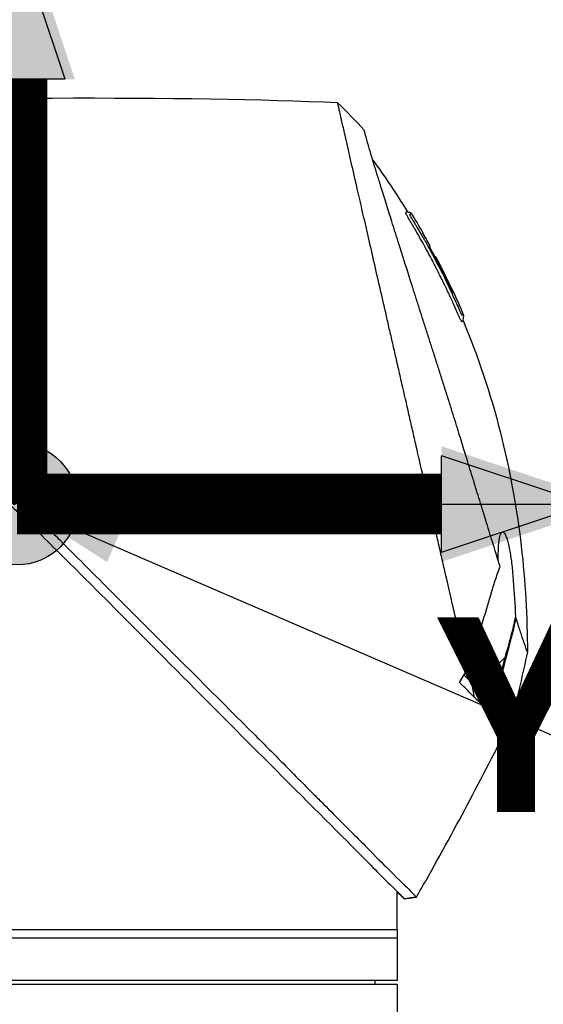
# Model space of a CAD drawing. Header units: millimetres. Extents: x 0 to 5219, y 0 to 2970.
# Tile 143 of 229: x 2009 to 2071, y 2062 to 2178. Entities that reach past the tile are written whole.
import ezdxf

# ---------------------------------------------------------------- set-up
doc = ezdxf.new("R2010")
doc.units = ezdxf.units.MM
doc.header["$LTSCALE"] = 0.2
doc.linetypes.add('CENTER2', pattern=[1.125, 0.75, -0.125, 0.125, -0.125])
for name, color, linetype in [('02_Center Line', 1, 'CENTER2'), ('07_Special Line2', 76, 'Continuous'), ('12_Before Rev.Num.', 5, 'Continuous')]:
    doc.layers.add(name, color=color, linetype=linetype)
doc.layers.add('14_Mark', color=7, linetype='Continuous', true_color=0xe03c31)
doc.styles.add('Rainbow-5.0 Style', font='malgunsl.ttf')
doc.dimstyles.new('Rainbow-5.0 Style', dxfattribs={"dimtxt": 4, "dimasz": 2.5, "dimexe": 1, "dimexo": 1, "dimgap": 1, "dimtad": 1, "dimdsep": 46, "dimtxsty": 'Rainbow-5.0 Style', "dimcen": 0, "dimclrd": 251, "dimclre": 251, "dimclrt": 7, "dimazin": 3, "dimtp": 0.1, "dimtm": 0.1, "dimtfac": 0.61, "dimtmove": 0, "dimatfit": 3, "dimfxl": 1, "dimlwd": -1, "dimlwe": -1, "dimarcsym": 1})

# ---------------------------------------------------------------- blocks, each defined once
blk = doc.blocks.new('*D131')
at = {"color": 251, "linetype": 'ByBlock', "transparency": 16777216}
for p, q in [((2039.53, 2120.75), (2204.65, 2120.75)), ((2200.65, 1560.6), (2200.65, 2110.75)), ((2039.53, 1550.6), (2204.65, 1550.6))]:
    blk.add_line(p, q, dxfattribs=at)
at = {"color": 251, "transparency": 16777216}
for points in [[(2198.98, 2110.75), (2202.31, 2110.75), (2200.65, 2120.75)], [(2198.98, 1560.6), (2202.31, 1560.6), (2200.65, 1550.6)]]:
    blk.add_solid(points, dxfattribs=at)
at = {"layer": 'Defpoints', "color": 0, "transparency": 16777216}
for p in [(2035.53, 2120.75), (2200.65, 2120.75), (2035.53, 1550.6)]:
    blk.add_point(p, dxfattribs=at)
at = {"color": 7, "transparency": 16777216, "insert": (2188.32, 1835.67), "char_height": 16, "attachment_point": 5, "rotation": 90, "style": 'Rainbow-5.0 Style'}
blk.add_mtext('570.15', dxfattribs=at)
blk = doc.blocks.new('*D132')
at = {"color": 251, "linetype": 'ByBlock', "transparency": 16777216}
for p, q in [((1954.2, 2237.9), (2204.65, 2237.9)), ((2200.65, 2130.75), (2200.65, 2227.9)), ((2071.35, 2120.75), (2204.65, 2120.75))]:
    blk.add_line(p, q, dxfattribs=at)
at = {"color": 251, "transparency": 16777216}
for points in [[(2198.98, 2227.9), (2202.31, 2227.9), (2200.65, 2237.9)], [(2198.98, 2130.75), (2202.31, 2130.75), (2200.65, 2120.75)]]:
    blk.add_solid(points, dxfattribs=at)
at = {"layer": 'Defpoints', "color": 0, "transparency": 16777216}
for p in [(1950.2, 2237.9), (2200.65, 2237.9), (2067.35, 2120.75)]:
    blk.add_point(p, dxfattribs=at)
at = {"color": 7, "transparency": 16777216, "insert": (2188.33, 2179.32), "char_height": 16, "attachment_point": 5, "rotation": 90, "style": 'Rainbow-5.0 Style'}
blk.add_mtext('117.15', dxfattribs=at)
blk = doc.blocks.new('*D133')
at = {"color": 251, "linetype": 'ByBlock', "transparency": 16777216}
for p, q in [((1954.2, 2237.9), (2273.94, 2237.9)), ((2269.94, 947.9), (2269.94, 2227.9)), ((2130.07, 937.9), (2273.94, 937.9))]:
    blk.add_line(p, q, dxfattribs=at)
at = {"color": 251, "transparency": 16777216}
for points in [[(2268.28, 2227.9), (2271.61, 2227.9), (2269.94, 2237.9)], [(2268.28, 947.9), (2271.61, 947.9), (2269.94, 937.9)]]:
    blk.add_solid(points, dxfattribs=at)
at = {"layer": 'Defpoints', "color": 0, "transparency": 16777216}
for p in [(1950.2, 2237.9), (2269.94, 2237.9), (2126.07, 937.9)]:
    blk.add_point(p, dxfattribs=at)
at = {"color": 7, "transparency": 16777216, "insert": (2257.62, 1587.9), "char_height": 16, "attachment_point": 5, "rotation": 90, "style": 'Rainbow-5.0 Style'}
blk.add_mtext('1300', dxfattribs=at)
blk = doc.blocks.new('Blk$A22R2-4W24X')
for p, q in [((7.74, 1413.49), (7.74, 1413.49)), ((8.94, 1411.94), (8.93, 1411.93)), ((9.79, 1410.39), (9.79, 1410.39)), ((10.29, 1408.97), (10.29, 1408.98)), ((10.38, 1409.06), (10.43, 1409.11)), ((10.46, 1409.15), (10.46, 1409.15)), ((-37.48, 1379.03), (-38.48, 1378.35)), ((18.66, 1361.7), (15.54, 1358.57)), ((14.44, 1359.01), (14.44, 1359.01)), ((15.07, 1356.97), (14.76, 1358.69)), ((15.68, 1358.42), (17.13, 1356.62)), ((15.98, 1357.48), (15.98, 1357.48)), ((17.36, 1356.75), (17.36, 1356.75)), ((5.9, 1333), (5.9, 1334)), ((6.74, 1333.16), (8.19, 1333.34)), ((8.19, 1333.34), (8.19, 1333.34)), ((5.9, 1329.5), (5.9, 1332.5)), ((5.9, 1329.5), (-84.1, 1329.5)), ((5.9, 1329.5), (5.9, 1323.5)), ((5.9, 1328.5), (-84.1, 1328.5)), ((5.9, 1323.5), (-84.1, 1323.5)), ((3.29, 1323), (3.3, 1323.5)), ((5.9, 1323), (-84.1, 1323)), ((5.9, 1323), (5.9, 919.1))]:
    blk.add_line(p, q)
for centre, major_axis, ratio, start_param, end_param in [((-345.1, 1397.6), (-366.09, -26.02), 0.042138, 3.488133, 3.909025), ((-0.48, 1424.81), (-7.47, 7.7), 0.120793, 4.50015, 4.924628), ((-73.55, 1364.88), (-45.52, 83.34), 1, 4.712389, 4.730948), ((-73.55, 1364.88), (47.06, -82.48), 1, 1.552239, 1.570796), ((-48.79, 1343.69), (61.32, 61.29), 0.000012, 6.229279, 6.245754), ((-163.81, 1410.5), (-44.19, -183.8), 1, 1.51817, 1.570796), ((-2401.35, 2796.85), (-765.25, 2704.52), 0.999799, 3.899585, 3.900232), ((22.59, 1353.11), (-157.24, -287.66), 0.019111, 4.710355, 4.714425), ((-9.64, 1382.72), (29.02, -28.06), 0.006576, 0.377371, 0.391215), ((-10.44, 1381.83), (29.37, -28.27), 0.004865, 5.887634, 5.901943), ((-72.8, 1391.8), (92.5, 175.69), 0.499327, 4.653394, 4.763255), ((-331.93, 1528.58), (133.4, 370.15), 0.996605, 4.537773, 4.543581)]:
    blk.add_ellipse(centre, major_axis=major_axis, ratio=ratio, start_param=start_param, end_param=end_param)
for points, knots in [([(14.21, 1360.31), (13.74, 1362.33), (13.24, 1364.52), (12.62, 1367.25), (12.53, 1367.6), (12.41, 1368.14), (12.37, 1368.32), (12.11, 1369.47), (11.91, 1370.35), (11.56, 1371.86), (11.43, 1372.45), (11.23, 1373.31), (11.16, 1373.62), (11.07, 1374), (11.05, 1374.08), (10.96, 1374.48), (10.88, 1374.82), (10.63, 1375.92), (10.45, 1376.7), (10.22, 1377.69), (10.18, 1377.89), (10.07, 1378.37), (10.01, 1378.64), (9.91, 1379.08), (9.86, 1379.26), (9.28, 1381.81), (8.72, 1384.25), (8.01, 1387.34), (7.87, 1387.97), (7.58, 1389.22), (7.44, 1389.83), (7.02, 1391.67), (6.75, 1392.88), (6.39, 1394.41), (6.32, 1394.73), (6.17, 1395.37), (6.1, 1395.69), (5.99, 1396.18), (5.95, 1396.33), (5.88, 1396.64), (5.85, 1396.79), (5.69, 1397.5), (5.55, 1398.07), (5.36, 1398.94), (5.29, 1399.23), (5.16, 1399.81), (5.09, 1400.09), (4.89, 1400.95), (4.77, 1401.52), (4.38, 1403.19), (4.13, 1404.3), (3.63, 1406.46), (3.39, 1407.52), (2.92, 1409.59), (2.69, 1410.59), (2.35, 1412.05), (2.24, 1412.53), (2.03, 1413.47), (1.92, 1413.93), (1.71, 1414.83), (1.61, 1415.28), (1.11, 1417.45), (0.75, 1419.02), (0.19, 1421.48), (-0.03, 1422.44), (-0.36, 1423.9), (-0.49, 1424.47), (-0.65, 1425.14), (-0.69, 1425.31), (-0.74, 1425.55), (-0.76, 1425.62), (-0.8, 1425.82), (-0.83, 1425.94), (-0.9, 1426.25), (-0.94, 1426.43), (-1, 1426.7), (-1.03, 1426.8), (-1.06, 1426.92), (-1.06, 1426.96), (-1.09, 1427.09), (-1.11, 1427.17), (-1.14, 1427.28), (-1.14, 1427.31), (-1.14, 1427.31)], [0.000001, 0.000001, 0.000001, 0.000001, 0.87198, 0.87198, 0.998176, 0.998176, 1.064575, 1.064575, 1.41457, 1.41457, 1.596219, 1.596219, 1.693857, 1.693857, 1.719166, 1.719166, 1.837725, 1.837725, 2.111396, 2.111396, 2.182409, 2.182409, 2.276499, 2.276499, 2.337341, 2.337341, 3.162147, 3.162147, 3.373842, 3.373842, 3.579811, 3.579811, 3.984502, 3.984502, 4.09507, 4.09507, 4.202311, 4.202311, 4.255972, 4.255972, 4.304596, 4.304596, 4.486711, 4.486711, 4.581165, 4.581165, 4.673894, 4.673894, 4.859509, 4.859509, 5.231419, 5.231419, 5.60592, 5.60592, 5.979077, 5.979077, 6.165933, 6.165933, 6.351964, 6.351964, 6.539189, 6.539189, 7.288579, 7.288579, 7.860772, 7.860772, 8.290537, 8.290537, 8.451715, 8.451715, 8.522248, 8.522248, 8.654959, 8.654959, 8.889881, 8.889881, 9.06617, 9.06617, 9.132077, 9.132077, 9.362293, 9.362293, 9.592797, 9.592797, 9.592797, 9.592797]), ([(18.09, 1372.45), (18, 1372.73), (17.91, 1373.02), (17.74, 1373.59), (17.64, 1373.89), (17.49, 1374.38), (17.43, 1374.58), (17.12, 1375.6), (16.86, 1376.44), (16.41, 1377.88), (16.23, 1378.47), (15.8, 1379.86), (15.55, 1380.68), (15.14, 1381.98), (15, 1382.46), (14.68, 1383.5), (14.5, 1384.05), (14.13, 1385.26), (13.93, 1385.91), (13.5, 1387.31), (13.27, 1388.06), (12.76, 1389.69), (12.5, 1390.56), (12.15, 1391.66), (12.08, 1391.88), (11.86, 1392.6), (11.7, 1393.1), (11.38, 1394.09), (11.23, 1394.59), (10.91, 1395.58), (10.75, 1396.08), (10.43, 1397.06), (10.27, 1397.56), (9.97, 1398.48), (9.82, 1398.95), (9.6, 1399.65), (9.52, 1399.9), (9.28, 1400.64), (9.13, 1401.12), (8.84, 1402.03), (8.7, 1402.46), (8.41, 1403.36), (8.26, 1403.84), (7.96, 1404.77), (7.82, 1405.23), (7.09, 1407.51), (6.54, 1409.25), (5.89, 1411.3), (5.77, 1411.7), (5.52, 1412.49), (5.39, 1412.88), (5.04, 1414.02), (4.81, 1414.74), (4.38, 1416.13), (4.17, 1416.79), (3.81, 1417.94), (3.66, 1418.44), (3.25, 1419.75), (3.03, 1420.49), (2.69, 1421.61), (2.57, 1422.03), (2.38, 1422.67), (2.31, 1422.92), (2.21, 1423.28), (2.17, 1423.42), (2.13, 1423.58), (2.12, 1423.62), (2.07, 1423.79), (2.05, 1423.9), (2.01, 1424.03), (2, 1424.07), (2, 1424.07)], [0.000001, 0.000001, 0.000001, 0.000001, 0.11946, 0.11946, 0.241052, 0.241052, 0.321692, 0.321692, 0.643653, 0.643653, 0.858623, 0.858623, 1.144694, 1.144694, 1.308122, 1.308122, 1.494874, 1.494874, 1.708069, 1.708069, 1.951832, 1.951832, 2.230695, 2.230695, 2.303189, 2.303189, 2.46479, 2.46479, 2.625297, 2.625297, 2.787922, 2.787922, 2.946664, 2.946664, 3.08253, 3.08253, 3.156368, 3.156368, 3.305764, 3.305764, 3.43529, 3.43529, 3.579096, 3.579096, 3.721833, 3.721833, 4.292184, 4.292184, 4.435257, 4.435257, 4.578157, 4.578157, 4.862917, 4.862917, 5.148905, 5.148905, 5.393875, 5.393875, 5.822939, 5.822939, 6.144758, 6.144758, 6.385994, 6.385994, 6.566823, 6.566823, 6.63475, 6.63475, 6.873456, 6.873456, 7.112007, 7.112007, 7.112007, 7.112007]), ([(12.82, 1402.97), (12.8, 1403.01), (12.77, 1403.07), (12.73, 1403.17), (12.72, 1403.2), (12.7, 1403.23), (12.69, 1403.26), (12.61, 1403.43), (12.57, 1403.52), (12.57, 1403.52), (12.57, 1403.52), (12.55, 1403.56), (12.55, 1403.58), (12.36, 1404.01), (12.16, 1404.43), (11.97, 1404.85), (11.85, 1405.1), (11.73, 1405.35), (11.61, 1405.6), (11.47, 1405.9), (11.33, 1406.17), (11.21, 1406.42), (10.98, 1406.88), (10.79, 1407.27), (10.62, 1407.59), (10.55, 1407.73), (10.48, 1407.86), (10.43, 1407.97), (10.22, 1408.38), (10.1, 1408.61), (10.07, 1408.66), (9.92, 1408.94), (9.77, 1409.23), (9.62, 1409.51), (9.48, 1409.75), (9.35, 1410), (9.21, 1410.24), (8.98, 1410.67), (8.79, 1411.01), (8.64, 1411.27), (8.53, 1411.47), (8.44, 1411.62), (8.38, 1411.72), (8.15, 1412.13), (8.01, 1412.36), (7.99, 1412.41), (7.96, 1412.44), (7.94, 1412.47), (7.93, 1412.51), (7.9, 1412.56), (7.87, 1412.6), (7.85, 1412.64), (7.8, 1412.73), (7.76, 1412.79), (7.72, 1412.85), (7.72, 1412.86), (7.71, 1412.88), (7.7, 1412.89), (7.67, 1412.93), (7.65, 1412.97), (7.64, 1412.99), (7.64, 1413), (7.63, 1413.01), (7.62, 1413.02), (7.62, 1413.03), (7.61, 1413.04), (7.6, 1413.05), (7.6, 1413.05), (7.6, 1413.06), (7.6, 1413.06), (7.57, 1413.11), (7.54, 1413.16), (7.52, 1413.19), (7.45, 1413.3), (7.41, 1413.37), (7.39, 1413.41), (7.38, 1413.43), (7.36, 1413.46), (7.34, 1413.49), (7.33, 1413.5), (7.32, 1413.52), (7.32, 1413.53), (7.31, 1413.54), (7.31, 1413.54), (7.31, 1413.55), (7.3, 1413.56), (7.29, 1413.57), (7.28, 1413.59), (7.27, 1413.61), (7.26, 1413.62), (7.25, 1413.64), (7.25, 1413.65), (7.24, 1413.66), (7.22, 1413.69), (7.21, 1413.71), (7.2, 1413.73), (7.19, 1413.75), (7.16, 1413.8), (7.13, 1413.85), (7.11, 1413.89), (7.08, 1413.95), (7.05, 1414), (7.03, 1414.04), (7.02, 1414.07), (7, 1414.1), (6.99, 1414.12), (6.98, 1414.14), (6.98, 1414.15), (6.97, 1414.16), (6.97, 1414.16), (6.97, 1414.17), (6.97, 1414.17), (6.96, 1414.19), (6.95, 1414.22), (6.94, 1414.25), (6.93, 1414.25), (6.93, 1414.26), (6.93, 1414.26), (6.93, 1414.27), (6.93, 1414.27), (6.93, 1414.28), (6.93, 1414.28), (6.92, 1414.29), (6.92, 1414.3), (6.92, 1414.3), (6.92, 1414.31), (6.92, 1414.31), (6.92, 1414.32), (6.95, 1414.34), (6.97, 1414.38), (6.99, 1414.4), (7.01, 1414.42), (7.03, 1414.43), (7.03, 1414.44), (7.04, 1414.45), (7.05, 1414.45), (7.05, 1414.46), (7.06, 1414.46), (7.06, 1414.47), (7.07, 1414.48), (7.07, 1414.48), (7.08, 1414.48), (7.08, 1414.48), (7.08, 1414.48), (7.08, 1414.48)], [-0.6381839, -0.6381839, -0.6381839, -0.6381839, -0.6316964, -0.6316964, -0.6316964, -0.6307456, -0.6307456, -0.6307456, -0.6250215, -0.6250215, -0.6250215, -0.6234436, -0.6234436, -0.6234436, -0.5910238, -0.5910238, -0.5910238, -0.5714286, -0.5714286, -0.5714286, -0.5584343, -0.5584343, -0.5584343, -0.5344378, -0.5344378, -0.5344378, -0.5236736, -0.5236736, -0.5236736, -0.4857143, -0.4857143, -0.4857143, -0.4628498, -0.4628498, -0.4628498, -0.4428571, -0.4428571, -0.4428571, -0.4184801, -0.4184801, -0.4184801, -0.4, -0.4, -0.4, -0.3785714, -0.3785714, -0.3785714, -0.3766324, -0.3766324, -0.3766324, -0.3736775, -0.3736775, -0.3736775, -0.3678571, -0.3678571, -0.3678571, -0.3667329, -0.3667329, -0.3667329, -0.3632653, -0.3632653, -0.3632653, -0.3617347, -0.3617347, -0.3617347, -0.3602041, -0.3602041, -0.3602041, -0.3600354, -0.3600354, -0.3600354, -0.3571429, -0.3571429, -0.3571429, -0.3517857, -0.3517857, -0.3517857, -0.3491071, -0.3491071, -0.3491071, -0.347306, -0.347306, -0.347306, -0.3464286, -0.3464286, -0.3464286, -0.3448214, -0.3448214, -0.3448214, -0.3432143, -0.3432143, -0.3432143, -0.341231, -0.341231, -0.341231, -0.34, -0.34, -0.34, -0.3357143, -0.3357143, -0.3357143, -0.3314305, -0.3314305, -0.3314305, -0.3277963, -0.3277963, -0.3277963, -0.325, -0.325, -0.325, -0.3238534, -0.3238534, -0.3238534, -0.3196429, -0.3196429, -0.3196429, -0.3186098, -0.3186098, -0.3186098, -0.3169643, -0.3169643, -0.3169643, -0.3142857, -0.3142857, -0.3142857, -0.3057284, -0.3057284, -0.3057284, -0.2625175, -0.2625175, -0.2625175, -0.2379132, -0.2379132, -0.2379132, -0.2285714, -0.2285714, -0.2285714, -0.2146659, -0.2146659, -0.2146659, -0.1843164, -0.1843164, -0.1843164, -0.1783373, -0.1783373, -0.1783373, -0.1783373]), ([(7.08, 1414.48), (7.09, 1414.46), (7.1, 1414.44), (7.14, 1414.42), (7.16, 1414.41), (7.2, 1414.39), (7.22, 1414.39), (7.27, 1414.38), (7.31, 1414.37), (7.38, 1414.37), (7.42, 1414.36), (7.48, 1414.34), (7.5, 1414.33), (7.53, 1414.3), (7.55, 1414.28), (7.56, 1414.26)], [0, 0, 0, 0, 0.00696823, 0.00696823, 0.0132767, 0.0132767, 0.01999623, 0.01999623, 0.03024169, 0.03024169, 0.04191695, 0.04191695, 0.04845969, 0.04845969, 0.05587781, 0.05587781, 0.05587781, 0.05587781]), ([(7.69, 1413.58), (7.67, 1413.61), (7.65, 1413.63), (7.64, 1413.66), (7.55, 1413.8), (7.51, 1413.88), (7.49, 1413.91), (7.49, 1413.92), (7.47, 1413.95), (7.46, 1413.99), (7.45, 1413.99), (7.45, 1413.99), (7.45, 1414), (7.44, 1414.02), (7.43, 1414.03), (7.43, 1414.05), (7.42, 1414.06), (7.42, 1414.08), (7.41, 1414.09), (7.41, 1414.09), (7.41, 1414.09), (7.41, 1414.09), (7.41, 1414.09), (7.41, 1414.09), (7.41, 1414.1), (7.41, 1414.1), (7.41, 1414.1), (7.41, 1414.11), (7.41, 1414.11), (7.41, 1414.11), (7.41, 1414.11), (7.41, 1414.12), (7.42, 1414.12), (7.42, 1414.12), (7.42, 1414.12), (7.42, 1414.13), (7.42, 1414.13), (7.42, 1414.13), (7.43, 1414.13), (7.43, 1414.13), (7.43, 1414.13), (7.43, 1414.14), (7.44, 1414.14), (7.44, 1414.14), (7.45, 1414.15), (7.45, 1414.15), (7.45, 1414.15), (7.46, 1414.16), (7.47, 1414.16), (7.47, 1414.17), (7.47, 1414.17), (7.48, 1414.18), (7.49, 1414.19), (7.5, 1414.2), (7.51, 1414.21), (7.52, 1414.22), (7.52, 1414.22), (7.52, 1414.22), (7.53, 1414.23), (7.54, 1414.24), (7.55, 1414.25), (7.56, 1414.26), (7.56, 1414.26), (7.56, 1414.26), (7.56, 1414.26), (7.56, 1414.26), (7.56, 1414.26)], [0.6113952, 0.6113952, 0.6113952, 0.6113952, 0.6163655, 0.6163655, 0.6163655, 0.6428571, 0.6428571, 0.6428571, 0.6462054, 0.6462054, 0.6462054, 0.6466888, 0.6466888, 0.6466888, 0.6495536, 0.6495536, 0.6495536, 0.6529018, 0.6529018, 0.6529018, 0.6534468, 0.6534468, 0.6534468, 0.6545759, 0.6545759, 0.6545759, 0.65625, 0.65625, 0.65625, 0.6595982, 0.6595982, 0.6595982, 0.6629464, 0.6629464, 0.6629464, 0.6668565, 0.6668565, 0.6668565, 0.6696429, 0.6696429, 0.6696429, 0.6763393, 0.6763393, 0.6763393, 0.6830357, 0.6830357, 0.6830357, 0.6964286, 0.6964286, 0.6964286, 0.7071219, 0.7071219, 0.7071219, 0.75, 0.75, 0.75, 0.7544493, 0.7544493, 0.7544493, 0.7766834, 0.7766834, 0.7766834, 0.7989284, 0.7989284, 0.7989284, 0.8029565, 0.8029565, 0.8029565, 0.8029565]), ([(9.2, 1410.97), (9.13, 1411.1), (9.06, 1411.23), (8.99, 1411.36), (8.63, 1411.99), (8.33, 1412.5), (8.09, 1412.9), (7.93, 1413.18), (7.79, 1413.41), (7.69, 1413.58)], [0.53854069, 0.53854069, 0.53854069, 0.53854069, 0.54601158, 0.54601158, 0.54601158, 0.58414804, 0.58414804, 0.58414804, 0.6113952, 0.6113952, 0.6113952, 0.6113952]), ([(9.2, 1410.97), (10, 1409.55), (10.76, 1408.1), (11.85, 1405.91), (12.2, 1405.17), (12.71, 1404.05), (12.88, 1403.68), (13.13, 1403.12), (13.21, 1402.93), (13.33, 1402.65), (13.38, 1402.55), (13.43, 1402.44), (13.44, 1402.41), (13.48, 1402.34), (13.5, 1402.3), (13.52, 1402.25), (13.53, 1402.23), (13.55, 1402.2), (13.55, 1402.19), (13.56, 1402.19)], [0, 0, 0, 0, 0.4895494, 0.4895494, 0.7349123, 0.7349123, 0.8575971, 0.8575971, 0.9189278, 0.9189278, 0.9500754, 0.9500754, 0.9597588, 0.9597588, 0.9764516, 0.9764516, 0.986508, 0.986508, 0.9974152, 0.9974152, 0.9974152, 0.9974152]), ([(12.44, 1404.89), (12.16, 1405.51), (11.86, 1406.12), (11.27, 1407.33), (10.96, 1407.93), (10.55, 1408.72), (10.49, 1408.84), (10.34, 1409.13), (10.26, 1409.28), (10.12, 1409.56), (10.05, 1409.7), (9.92, 1409.97), (9.86, 1410.09), (9.78, 1410.28), (9.76, 1410.33), (9.76, 1410.37), (9.77, 1410.37), (9.78, 1410.38), (9.79, 1410.39), (9.79, 1410.39)], [0, 0, 0, 0, 0.2033457, 0.2033457, 0.4054893, 0.4054893, 0.4711803, 0.4711803, 0.537522, 0.537522, 0.6072062, 0.6072062, 0.6950472, 0.6950472, 0.7818922, 0.7818922, 0.8436322, 0.8436322, 0.9566964, 0.9566964, 0.9566964, 0.9566964]), ([(10.05, 1409.69), (10.06, 1409.68), (10.07, 1409.67), (10.14, 1409.53), (10.21, 1409.39), (10.31, 1409.18), (10.34, 1409.12), (10.38, 1409.06)], [0.10468466, 0.10468466, 0.10468466, 0.10468466, 0.10797961, 0.10797961, 0.13839286, 0.13839286, 0.15095897, 0.15095897, 0.15095897, 0.15095897]), ([(10.46, 1409.15), (10.46, 1409.14), (10.45, 1409.13), (10.43, 1409.12), (10.43, 1409.12), (10.43, 1409.11), (10.43, 1409.11), (10.44, 1409.09), (10.45, 1409.07), (10.47, 1409.02), (10.48, 1408.99), (10.51, 1408.93), (10.53, 1408.9), (10.57, 1408.81), (10.6, 1408.76), (10.76, 1408.45), (10.85, 1408.28), (11.48, 1407.06), (11.99, 1406), (12.49, 1404.94)], [0, 0, 0, 0, 0.2014667, 0.2014667, 0.2163534, 0.2163534, 0.2235204, 0.2235204, 0.23705, 0.23705, 0.2500366, 0.2500366, 0.2610139, 0.2610139, 0.2818391, 0.2818391, 0.3061493, 0.3061493, 0.4559018, 0.4559018, 0.4559018, 0.4559018]), ([(11.76, 1406.58), (11.71, 1406.68), (11.61, 1406.89), (11.15, 1407.82), (10.81, 1408.48), (10.46, 1409.15)], [-0.3089, -0.3089, -0.3089, -0.3089, -0.2247493, -0.2247493, 0, 0, 0, 0]), ([(12.38, 1405.31), (12.34, 1405.38), (12.3, 1405.47), (12.18, 1405.73), (12.09, 1405.9), (11.96, 1406.18), (11.91, 1406.27), (11.77, 1406.56), (11.69, 1406.73), (11.23, 1407.66), (10.85, 1408.41), (10.46, 1409.15)], [0.2755532, 0.2755532, 0.2755532, 0.2755532, 0.2850415, 0.2850415, 0.2995323, 0.2995323, 0.3067321, 0.3067321, 0.3211833, 0.3211833, 0.3801221, 0.3801221, 0.3801221, 0.3801221]), ([(13.23, 1402.03), (13.23, 1402.04), (13.23, 1402.04), (13.22, 1402.05), (13.21, 1402.08), (13.2, 1402.11), (13.18, 1402.15), (13.15, 1402.21), (13.13, 1402.25), (13.12, 1402.28), (13.11, 1402.3), (13.1, 1402.32), (13.1, 1402.34), (13.09, 1402.34), (13.09, 1402.35), (13.09, 1402.35), (13.09, 1402.36), (13.08, 1402.36), (13.08, 1402.37), (13.08, 1402.38), (13.07, 1402.39), (13.07, 1402.4), (13.06, 1402.42), (13.05, 1402.44), (13.04, 1402.46), (13.03, 1402.48), (13.02, 1402.5), (13.01, 1402.52), (12.98, 1402.61), (12.94, 1402.69), (12.9, 1402.77), (12.89, 1402.81), (12.87, 1402.86), (12.84, 1402.92), (12.84, 1402.93), (12.83, 1402.94), (12.83, 1402.94), (12.83, 1402.96), (12.82, 1402.96), (12.82, 1402.97), (12.82, 1402.97), (12.82, 1402.97), (12.82, 1402.97)], [-0.66514195, -0.66514195, -0.66514195, -0.66514195, -0.66455586, -0.66455586, -0.66455586, -0.66183036, -0.66183036, -0.66183036, -0.65848214, -0.65848214, -0.65848214, -0.65680804, -0.65680804, -0.65680804, -0.65638951, -0.65638951, -0.65638951, -0.65597098, -0.65597098, -0.65597098, -0.65513393, -0.65513393, -0.65513393, -0.65351626, -0.65351626, -0.65351626, -0.65178571, -0.65178571, -0.65178571, -0.64508929, -0.64508929, -0.64508929, -0.64174107, -0.64174107, -0.64174107, -0.64037359, -0.64037359, -0.64037359, -0.63839286, -0.63839286, -0.63839286, -0.63818395, -0.63818395, -0.63818395, -0.63818395]), ([(13.43, 1401.62), (13.41, 1401.65), (13.4, 1401.69), (13.38, 1401.72), (13.32, 1401.84), (13.27, 1401.96), (13.23, 1402.03), (13.23, 1402.03), (13.23, 1402.03), (13.23, 1402.03)], [-0.67857143, -0.67857143, -0.67857143, -0.67857143, -0.67563925, -0.67563925, -0.67563925, -0.66517857, -0.66517857, -0.66517857, -0.66514195, -0.66514195, -0.66514195, -0.66514195]), ([(13.71, 1401.55), (13.71, 1401.55), (13.71, 1401.55), (13.71, 1401.55), (13.71, 1401.55), (13.7, 1401.54), (13.7, 1401.54), (13.69, 1401.53), (13.69, 1401.53), (13.69, 1401.53), (13.68, 1401.52), (13.67, 1401.51), (13.66, 1401.5), (13.65, 1401.49), (13.64, 1401.48), (13.64, 1401.48), (13.62, 1401.46), (13.61, 1401.45), (13.6, 1401.44), (13.6, 1401.44), (13.6, 1401.44), (13.6, 1401.44), (13.6, 1401.44), (13.6, 1401.44), (13.59, 1401.43), (13.59, 1401.43), (13.59, 1401.43), (13.59, 1401.43), (13.58, 1401.42), (13.57, 1401.42), (13.57, 1401.42), (13.57, 1401.41), (13.57, 1401.41), (13.57, 1401.41), (13.56, 1401.41), (13.56, 1401.41), (13.56, 1401.41), (13.56, 1401.41), (13.56, 1401.41), (13.56, 1401.41), (13.56, 1401.41), (13.56, 1401.42), (13.56, 1401.42), (13.55, 1401.42), (13.55, 1401.42), (13.55, 1401.42), (13.55, 1401.42), (13.55, 1401.42), (13.54, 1401.42), (13.54, 1401.43), (13.53, 1401.43), (13.52, 1401.46), (13.52, 1401.46), (13.51, 1401.48), (13.5, 1401.49), (13.48, 1401.52), (13.46, 1401.57), (13.43, 1401.62)], [-0.8424131, -0.8424131, -0.8424131, -0.8424131, -0.8361277, -0.8361277, -0.8361277, -0.7959166, -0.7959166, -0.7959166, -0.7857143, -0.7857143, -0.7857143, -0.7650972, -0.7650972, -0.7650972, -0.7397959, -0.7397959, -0.7397959, -0.7152592, -0.7152592, -0.7152592, -0.7135569, -0.7135569, -0.7135569, -0.7068916, -0.7068916, -0.7068916, -0.70606, -0.70606, -0.70606, -0.7010621, -0.7010621, -0.7010621, -0.6985631, -0.6985631, -0.6985631, -0.6973136, -0.6973136, -0.6973136, -0.6969517, -0.6969517, -0.6969517, -0.6960641, -0.6960641, -0.6960641, -0.6934402, -0.6934402, -0.6934402, -0.691691, -0.691691, -0.691691, -0.6873178, -0.6873178, -0.6873178, -0.6847598, -0.6847598, -0.6847598, -0.6785714, -0.6785714, -0.6785714, -0.6785714]), ([(13.73, 1402.29), (13.73, 1402.29), (13.73, 1402.29), (13.73, 1402.29), (13.73, 1402.29), (13.73, 1402.28), (13.72, 1402.27), (13.71, 1402.26), (13.7, 1402.25), (13.69, 1402.24), (13.68, 1402.23), (13.68, 1402.22), (13.67, 1402.21), (13.66, 1402.2), (13.65, 1402.2), (13.63, 1402.19), (13.63, 1402.19), (13.63, 1402.19), (13.63, 1402.19), (13.63, 1402.19), (13.62, 1402.18), (13.62, 1402.18), (13.6, 1402.18), (13.59, 1402.18), (13.59, 1402.18), (13.59, 1402.18), (13.59, 1402.18), (13.59, 1402.18), (13.58, 1402.18), (13.59, 1402.15), (13.56, 1402.18), (13.56, 1402.18), (13.56, 1402.19), (13.56, 1402.19)], [0.1904669, 0.1904669, 0.1904669, 0.1904669, 0.1946998, 0.1946998, 0.1946998, 0.2185366, 0.2185366, 0.2185366, 0.2401138, 0.2401138, 0.2401138, 0.25, 0.25, 0.25, 0.2746433, 0.2746433, 0.2746433, 0.275, 0.275, 0.275, 0.284375, 0.284375, 0.284375, 0.29375, 0.29375, 0.29375, 0.2960651, 0.2960651, 0.2960651, 0.3063403, 0.3063403, 0.3063403, 0.3071483, 0.3071483, 0.3071483, 0.3071483]), ([(13.73, 1402.29), (13.74, 1402.26), (13.75, 1402.23), (13.76, 1402.17), (13.76, 1402.14), (13.75, 1402.06), (13.74, 1402.01), (13.71, 1401.87), (13.68, 1401.77), (13.69, 1401.62), (13.7, 1401.59), (13.71, 1401.55)], [0.00004944, 0.00004944, 0.00004944, 0.00004944, 0.00905919, 0.00905919, 0.01879779, 0.01879779, 0.03294906, 0.03294906, 0.06376675, 0.06376675, 0.07528968, 0.07528968, 0.07528968, 0.07528968]), ([(13.71, 1401.55), (17.26, 1393.07), (19.54, 1383.97), (21.07, 1370.7), (21.31, 1366.52), (21.32, 1362.35)], [0, 0, 0, 0, 2.758267, 2.758267, 4.009408, 4.009408, 4.009408, 4.009408]), ([(-40.61, 1380.47), (-40.56, 1380.42), (-40.25, 1380.1), (-39.89, 1379.74), (-39.71, 1379.56), (-39.35, 1379.2), (-39.17, 1379.03), (-38.83, 1378.69), (-38.54, 1378.41), (-38.47, 1378.35)], [0.00043088, 0.00043088, 0.00043088, 0.00043088, 0.0154414, 0.0154414, 0.03075173, 0.03075173, 0.04552895, 0.04552895, 0.05960793, 0.05960793, 0.05960793, 0.05960793]), ([(-39.62, 1381.2), (-39.57, 1381.14), (-39.48, 1381.05), (-39.27, 1380.84), (-39.19, 1380.75), (-38.92, 1380.47), (-38.74, 1380.29), (-38.38, 1379.93), (-38.19, 1379.73), (-37.93, 1379.48), (-37.84, 1379.39), (-37.62, 1379.17), (-37.51, 1379.06), (-37.48, 1379.03)], [0.0012617, 0.0012617, 0.0012617, 0.0012617, 0.0227877, 0.0227877, 0.0388309, 0.0388309, 0.0709865, 0.0709865, 0.1023123, 0.1023123, 0.1191004, 0.1191004, 0.1425667, 0.1425667, 0.1425667, 0.1425667]), ([(-38.47, 1378.35), (-37.7, 1377.61), (-36.94, 1376.86), (-35.26, 1375.22), (-34.35, 1374.32), (-31.5, 1371.49), (-29.56, 1369.55), (-23.64, 1363.62), (-19.69, 1359.64), (-13.94, 1353.88), (-12.01, 1351.95), (-9.84, 1349.77), (-9.53, 1349.46), (-5.04, 1344.96), (-1.24, 1341.17), (1.83, 1338.08), (2.03, 1337.88), (2.97, 1336.92), (3.66, 1336.24), (5.04, 1334.86), (5.67, 1334.23), (6.3, 1333.59), (6.46, 1333.43), (6.63, 1333.27), (6.67, 1333.23), (6.71, 1333.19), (6.72, 1333.18), (6.73, 1333.17), (6.73, 1333.17), (6.73, 1333.16), (6.73, 1333.16), (6.74, 1333.16), (6.74, 1333.16), (6.74, 1333.16), (6.74, 1333.16), (6.74, 1333.16)], [-7.620463, -7.620463, -7.620463, -7.620463, -7.336805, -7.336805, -6.999081, -6.999081, -6.270272, -6.270272, -4.749597, -4.749597, -3.95115, -3.95115, -3.814973, -3.814973, -1.971605, -1.971605, -1.846597, -1.846597, -1.347406, -1.347406, -0.675491, -0.675491, -0.339165, -0.339165, -0.169556, -0.169556, -0.084774, -0.084774, -0.042597, -0.042597, -0.021599, -0.021599, -0.011128, -0.011128, -0.000028, -0.000028, -0.000028, -0.000028]), ([(-37.48, 1379.03), (-37.21, 1378.76), (-36.96, 1378.52), (-36.34, 1377.89), (-36.05, 1377.6), (-35.19, 1376.75), (-34.62, 1376.18), (-32.91, 1374.46), (-31.77, 1373.32), (-28.36, 1369.91), (-26.11, 1367.66), (-18.77, 1360.33), (-14.54, 1356.14), (-10.52, 1352.11), (-9.97, 1351.56), (-8.9, 1350.48), (-8.36, 1349.94), (-6.45, 1348.02), (-5.19, 1346.73), (-3.58, 1345.12), (-3.19, 1344.74), (-2.01, 1343.55), (-1.25, 1342.79), (-0.2, 1341.74), (0.12, 1341.42), (1.01, 1340.53), (1.57, 1339.97), (3.03, 1338.51), (3.87, 1337.64), (5.76, 1335.77), (6.67, 1334.88), (7.58, 1333.97), (7.81, 1333.73), (8.04, 1333.5), (8.1, 1333.44), (8.14, 1333.39), (8.15, 1333.38), (8.16, 1333.37), (8.17, 1333.36), (8.18, 1333.35), (8.18, 1333.35), (8.18, 1333.35), (8.19, 1333.35), (8.19, 1333.34), (8.19, 1333.34), (8.19, 1333.34), (8.19, 1333.34), (8.19, 1333.34)], [0, 0, 0, 0, 0.115596, 0.115596, 0.212113, 0.212113, 0.405093, 0.405093, 0.790972, 0.790972, 1.563393, 1.563393, 3.332159, 3.332159, 3.60987, 3.60987, 3.890806, 3.890806, 4.623507, 4.623507, 4.856845, 4.856845, 5.35641, 5.35641, 5.576842, 5.576842, 5.990665, 5.990665, 6.711546, 6.711546, 7.79125, 7.79125, 8.330789, 8.330789, 8.599474, 8.599474, 8.666532, 8.666532, 8.716444, 8.716444, 8.791539, 8.791539, 8.829086, 8.829086, 8.847858, 8.847858, 8.871461, 8.871461, 8.871461, 8.871461]), ([(17.87, 1373.16), (17.87, 1373.8), (17.88, 1374.26), (17.92, 1375.04), (17.96, 1375.48), (18.08, 1376.09), (18.14, 1376.3), (18.28, 1376.53), (18.36, 1376.58), (18.48, 1376.54), (18.57, 1376.48), (18.75, 1376.15), (18.81, 1376), (18.93, 1375.64), (18.99, 1375.45), (19.1, 1374.99), (19.16, 1374.72), (19.29, 1374.02), (19.36, 1373.57), (19.51, 1372.45), (19.55, 1371.89), (19.6, 1371.25), (19.62, 1371.02), (19.75, 1369.37), (19.84, 1367.99), (19.92, 1366.52)], [-1.705013, -1.705013, -1.705013, -1.705013, -1.556708, -1.556708, -1.329106, -1.329106, -1.145925, -1.145925, -0.996981, -0.996981, -0.898581, -0.898581, -0.842466, -0.842466, -0.790237, -0.790237, -0.729818, -0.729818, -0.639276, -0.639276, -0.510567, -0.510567, -0.441089, -0.441089, -0.000001, -0.000001, -0.000001, -0.000001]), ([(16.99, 1369.13), (17.15, 1369.69), (17.32, 1370.25), (17.69, 1371.36), (17.89, 1371.91), (18.09, 1372.45)], [0.000001, 0.000001, 0.000001, 0.000001, 0.1746079, 0.1746079, 0.3493254, 0.3493254, 0.3493254, 0.3493254]), ([(14.21, 1360.31), (14.69, 1361.72), (15.18, 1363.21), (16.12, 1366.19), (16.58, 1367.7), (16.99, 1369.13)], [0.000001, 0.000001, 0.000001, 0.000001, 0.4445869, 0.4445869, 0.8865288, 0.8865288, 0.8865288, 0.8865288]), ([(19.92, 1366.52), (19.72, 1365.72), (19.52, 1364.91), (19.1, 1363.3), (18.88, 1362.5), (18.66, 1361.7)], [0.000001, 0.000001, 0.000001, 0.000001, 0.2490275, 0.2490275, 0.498054, 0.498054, 0.498054, 0.498054]), ([(19.99, 1366.31), (19.98, 1366.34), (19.97, 1366.37), (19.94, 1366.45), (19.93, 1366.49), (19.92, 1366.52)], [-0.04707166, -0.04707166, -0.04707166, -0.04707166, -0.02156687, -0.02156687, -0.00000099, -0.00000099, -0.00000099, -0.00000099]), ([(21.32, 1362.35), (21.32, 1362.35), (21.32, 1362.35), (21.32, 1362.35), (21.32, 1362.36), (21.29, 1362.42), (21.25, 1362.54), (21.24, 1362.56), (21.23, 1362.58), (21.23, 1362.6), (21.17, 1362.75), (21.1, 1362.95), (21.04, 1363.12), (21.01, 1363.21), (20.99, 1363.29), (20.96, 1363.36), (20.89, 1363.57), (20.81, 1363.81), (20.72, 1364.08), (20.59, 1364.46), (20.44, 1364.9), (20.28, 1365.4), (20.19, 1365.69), (20.09, 1365.99), (19.99, 1366.31)], [-0.9997805, -0.9997805, -0.9997805, -0.9997805, -0.9852531, -0.9852531, -0.9852531, -0.7801742, -0.7801742, -0.7801742, -0.75, -0.75, -0.75, -0.5788911, -0.5788911, -0.5788911, -0.5, -0.5, -0.5, -0.3424334, -0.3424334, -0.3424334, -0.1230002, -0.1230002, -0.1230002, 0, 0, 0, 0]), ([(18.66, 1361.7), (18.64, 1361.61), (18.61, 1361.51), (18.55, 1361.3), (18.52, 1361.2), (18.44, 1360.89), (18.38, 1360.69), (18.21, 1360.08), (18.09, 1359.68), (17.74, 1358.46), (17.5, 1357.66), (17.26, 1356.85)], [-0.5086362, -0.5086362, -0.5086362, -0.5086362, -0.4739534, -0.4739534, -0.441906, -0.441906, -0.3787937, -0.3787937, -0.2524889, -0.2524889, -0.000008, -0.000008, -0.000008, -0.000008]), ([(14.76, 1358.69), (14.68, 1358.77), (14.54, 1358.91), (14.32, 1359.12), (14.16, 1359.28), (14.02, 1359.42), (13.91, 1359.53), (13.9, 1359.55), (13.89, 1359.56), (13.87, 1359.57), (13.85, 1359.59), (13.83, 1359.61), (13.8, 1359.64)], [-1, -1, -1, -1, -0.75, -0.75, -0.75, -0.5269223, -0.5269223, -0.5269223, -0.5, -0.5, -0.5, -0.441661, -0.441661, -0.441661, -0.441661]), ([(15.54, 1358.57), (15.32, 1358.79), (15.09, 1359.02), (14.84, 1359.27), (14.83, 1359.28), (14.82, 1359.29), (14.81, 1359.3), (14.49, 1359.62), (14.23, 1359.88), (14.05, 1360.06)], [0, 0, 0, 0, 0.2423045, 0.2423045, 0.2423045, 0.25, 0.25, 0.25, 0.4698867, 0.4698867, 0.4698867, 0.4698867]), ([(15.07, 1356.97), (14.81, 1357.23), (14.54, 1357.5), (13.94, 1358.1), (13.61, 1358.42), (13.28, 1358.75)], [0, 0, 0, 0, 0.2242367, 0.2242367, 0.4651784, 0.4651784, 0.4651784, 0.4651784]), ([(16.24, 1357.22), (16.02, 1357.44), (15.79, 1357.67), (15.55, 1357.91), (15.54, 1357.92), (15.54, 1357.92), (15.54, 1357.92), (15.29, 1358.16), (15.03, 1358.43), (14.76, 1358.69)], [-1, -1, -1, -1, -0.5031772, -0.5031772, -0.5031772, -0.5, -0.5, -0.5, 0, 0, 0, 0]), ([(15.68, 1358.42), (15.67, 1358.43), (15.66, 1358.43), (15.65, 1358.45), (15.65, 1358.45), (15.63, 1358.47), (15.62, 1358.49), (15.59, 1358.51), (15.58, 1358.53), (15.57, 1358.54), (15.56, 1358.55), (15.55, 1358.56), (15.54, 1358.57), (15.54, 1358.57)], [0.000001, 0.000001, 0.000001, 0.000001, 0.00272697, 0.00272697, 0.00542648, 0.00542648, 0.01073802, 0.01073802, 0.01585747, 0.01585747, 0.01837058, 0.01837058, 0.02084972, 0.02084972, 0.02084972, 0.02084972]), ([(16.24, 1357.22), (16.23, 1357.27), (16.19, 1357.52), (15.93, 1358.06), (15.81, 1358.25), (15.68, 1358.42)], [0.00000226, 0.00000226, 0.00000226, 0.00000226, 0.01532774, 0.01532774, 0.02361868, 0.02361868, 0.02361868, 0.02361868]), ([(16.53, 1355.54), (16.31, 1355.75), (16.08, 1355.97), (15.72, 1356.33), (15.59, 1356.46), (15.4, 1356.65), (15.34, 1356.71), (15.24, 1356.81), (15.21, 1356.84), (15.16, 1356.89), (15.14, 1356.91), (15.1, 1356.94), (15.09, 1356.96), (15.07, 1356.97)], [0.000001, 0.000001, 0.000001, 0.000001, 0.2318332, 0.2318332, 0.3483456, 0.3483456, 0.40613, 0.40613, 0.4349144, 0.4349144, 0.4492809, 0.4492809, 0.4664527, 0.4664527, 0.4664527, 0.4664527]), ([(16.53, 1355.54), (16.47, 1355.81), (16.42, 1356.11), (16.33, 1356.65), (16.28, 1356.97), (16.24, 1357.22)], [0.000001, 0.000001, 0.000001, 0.000001, 0.083636, 0.083636, 0.1696312, 0.1696312, 0.1696312, 0.1696312]), ([(17.13, 1356.62), (17.04, 1356.46), (16.95, 1356.31), (16.78, 1356), (16.69, 1355.84), (16.61, 1355.68)], [-0.1067409, -0.1067409, -0.1067409, -0.1067409, -0.0533713, -0.0533713, -0.0000018, -0.0000018, -0.0000018, -0.0000018]), ([(17.26, 1356.85), (17.24, 1356.81), (17.22, 1356.77), (17.17, 1356.69), (17.15, 1356.66), (17.13, 1356.62)], [-0.02701964, -0.02701964, -0.02701964, -0.02701964, -0.01351028, -0.01351028, -0.000001, -0.000001, -0.000001, -0.000001]), ([(19.51, 1354.6), (19.51, 1354.6), (19.51, 1354.6), (19.5, 1354.61), (19.49, 1354.62), (19.48, 1354.63), (19.47, 1354.64), (19.43, 1354.67), (19.39, 1354.72), (19.33, 1354.78), (19.21, 1354.89), (19.04, 1355.06), (18.81, 1355.3), (18.8, 1355.3), (18.8, 1355.31), (18.79, 1355.31), (18.56, 1355.54), (18.28, 1355.83), (17.92, 1356.19), (17.76, 1356.35), (17.59, 1356.52), (17.41, 1356.7)], [0.0000758, 0.0000758, 0.0000758, 0.0000758, 0.0768214, 0.0768214, 0.0768214, 0.1521768, 0.1521768, 0.1521768, 0.2988063, 0.2988063, 0.2988063, 0.5714286, 0.5714286, 0.5714286, 0.5782623, 0.5782623, 0.5782623, 0.8701763, 0.8701763, 0.8701763, 1, 1, 1, 1]), ([(16.61, 1355.68), (16.59, 1355.66), (16.58, 1355.64), (16.55, 1355.59), (16.54, 1355.56), (16.53, 1355.54)], [-0.01682573, -0.01682573, -0.01682573, -0.01682573, -0.00841337, -0.00841337, -0.00000101, -0.00000101, -0.00000101, -0.00000101]), ([(6.74, 1333.16), (6.74, 1333.16), (6.72, 1333.17), (6.6, 1333.29), (6.33, 1333.56), (5.9, 1334)], [-8.6028048, -8.6028048, -8.6028048, -8.6028048, -8.4195703, -8.4195703, -7.7286267, -7.7286267, -7.7286267, -7.7286267]), ([(5.9, 1332.5), (5.9, 1332.56), (5.9, 1332.63), (5.9, 1332.75), (5.9, 1332.81), (5.9, 1332.9), (5.9, 1332.94), (5.9, 1332.99), (5.9, 1333), (5.9, 1333)], [0, 0, 0, 0, 0.0188345, 0.0188345, 0.037669, 0.037669, 0.0565035, 0.0565035, 0.075338, 0.075338, 0.075338, 0.075338])]:
    blk.add_open_spline(points, degree=3, knots=knots)
for points in [[(3, 1420.58), (4.44, 1418.6), (5.8, 1416.56), (7.08, 1414.48)], [(7.56, 1414.26), (7.56, 1414.26), (7.56, 1414.26), (7.56, 1414.26)], [(7.56, 1414.26), (8.03, 1413.49), (8.49, 1412.72), (8.94, 1411.94)], [(7.97, 1413.1), (7.98, 1413.1), (7.98, 1413.09), (7.98, 1413.09)], [(12.38, 1405.31), (12.85, 1404.31), (13.3, 1403.3), (13.73, 1402.29)], [(21.32, 1362.35), (20.77, 1359.75), (20.17, 1357.17), (19.51, 1354.6)], [(8.19, 1333.34), (7.7, 1333.28), (7.22, 1333.22), (6.74, 1333.16)]]:
    blk.add_open_spline(points, degree=3)
at = {"layer": '02_Center Line', "ltscale": 11.288275}
blk.add_line((-226.96, 1379.85), (61.79, 1379.85), dxfattribs=at)
blk = doc.blocks.new('A$Ca1632f6c')
at = {"layer": '07_Special Line2'}
blk.add_hatch(color=256, dxfattribs=at).paths.add_polyline_path([(49.156, 0), (34.9, 4.752), (34.9, -4.752)])
at = {"layer": '12_Before Rev.Num.'}
blk.add_hatch(color=256, dxfattribs=at).paths.add_polyline_path([(0, 49.156), (-4.752, 34.9), (4.752, 34.9)])
at = {"layer": '14_Mark'}
h = blk.add_hatch(color=256, dxfattribs=at)
h.dxf.hatch_style = 1
h.paths.add_polyline_path([(5, 0, 1), (-5, 0, 1)])
at = {"layer": '07_Special Line2'}
for p, q in [((34.9, -3.96), (34.9, 3.96)), ((46.78, 0), (34.9, 3.96)), ((34.9, -3.96), (46.78, 0))]:
    blk.add_line(p, q, dxfattribs=at)
at = {"layer": '07_Special Line2', "const_width": 5}
blk.add_lwpolyline([(34.9, 0), (0, 0)], dxfattribs=at)
at = {"layer": '12_Before Rev.Num.'}
for p, q in [((0, 46.78), (-3.96, 34.9)), ((3.96, 34.9), (0, 46.78)), ((3.96, 34.9), (-3.96, 34.9))]:
    blk.add_line(p, q, dxfattribs=at)
at = {"layer": '12_Before Rev.Num.', "const_width": 5}
blk.add_lwpolyline([(0, 34.9), (0, 0)], dxfattribs=at)
at = {"layer": '14_Mark'}
blk.add_circle((0, 0), 5, dxfattribs=at)
at = {"layer": '07_Special Line2', "insert": (34.529, -17.308), "char_height": 16, "attachment_point": 4, "style": 'Rainbow-5.0 Style'}
blk.add_mtext('{\\fMalgun Gothic Semilight|b1|i0|c129|p50;Y}', dxfattribs=at)
at = {"layer": '12_Before Rev.Num.', "insert": (-20.587, 35.725), "char_height": 16, "attachment_point": 4, "style": 'Rainbow-5.0 Style'}
blk.add_mtext('{\\fMalgun Gothic Semilight|b1|i0|c129|p50;Z}', dxfattribs=at)
at = {"layer": '14_Mark', "insert": (-17.839, -15.459), "char_height": 16, "attachment_point": 4, "style": 'Rainbow-5.0 Style'}
blk.add_mtext('{\\fMalgun Gothic Semilight|b1|i0|c129|p50;3}', dxfattribs=at)

msp = doc.modelspace()

# ---------------------------------------------------------------- block references
msp.add_blockref('Blk$A22R2-4W24X', (2047.458, 740.896))
at = {"xscale": 1.44, "yscale": 1.44, "zscale": 1.44}
msp.add_blockref('A$Ca1632f6c', (2008.358, 2120.746), dxfattribs=at)

# ---------------------------------------------------------------- dimensions: what is measured, and where the dimension line sits
for base, p1, p2, picture, middle in [((2200.646, 2237.896), (2067.35, 2120.746), (1950.2, 2237.896), '*D132', (2188.33, 2179.321)), ((2269.944, 2237.896), (2126.073, 937.896), (1950.2, 2237.896), '*D133', (2257.623, 1587.896)), ((2200.646, 2120.746), (2035.534, 1550.596), (2035.534, 2120.746), '*D131', (2188.325, 1835.671))]:
    dim = msp.add_linear_dim(base=base, p1=p1, p2=p2, angle=90, dimstyle='Rainbow-5.0 Style', override={"dimscale": 4, "dimtol": 0, "dimlim": 0, "dimtp": 0.1, "dimtm": 0.1, "dimtfac": 0.61, "dimtdec": 2, "dimtolj": 0, "dimtzin": 8})
    dim.commit()
    dim.dimension.update_dxf_attribs({"geometry": picture, "text_midpoint": middle})

# ---------------------------------------------------------------- leaders
at = {"annotation_type": 0, "has_hookline": 1, "hookline_direction": 0, "text_width": 138.224}
msp.add_leader([(2008.358, 2120.714), (2329.098, 1982.316), (2341.598, 1982.316)], dimstyle='Rainbow-5.0 Style', override={"dimscale": 5, "dimgap": 1, "dimtad": 1}, dxfattribs=at)

doc.saveas('drawing.dxf')
